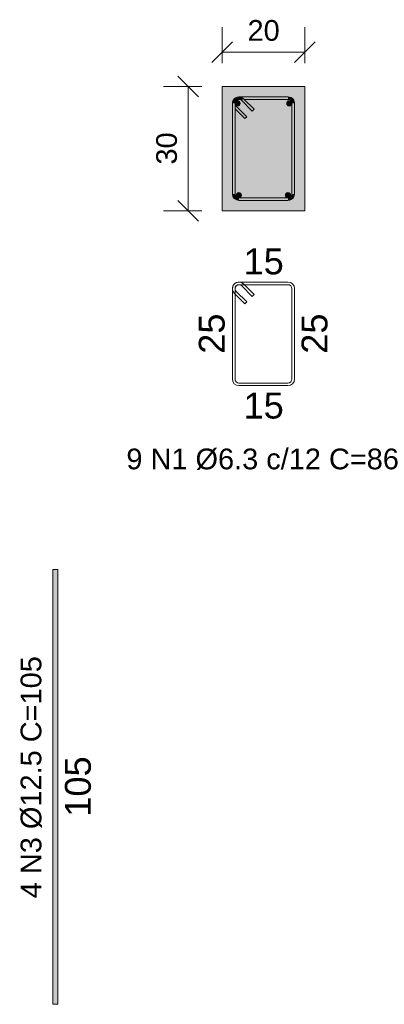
# Model space of a CAD drawing. Header units: centimetres. Extents: x -286 to 6967, y -466 to 803.
# Tile 13 of 73: x 3238 to 3326, y -28 to 210. Entities that reach past the tile are written whole.
import ezdxf

# ---------------------------------------------------------------- set-up
doc = ezdxf.new("R2010")
doc.units = ezdxf.units.CM
for name, color, linetype, lineweight in [('A-ANNO-DIMS', 7, 'Continuous', 9), ('A-ANNO-DIMS-25', 7, 'Continuous', 9), ('S-COLS', 7, 'Continuous', 18), ('S-RBAR', 7, 'Continuous', 18), ('S-RBAR-IDEN', 7, 'Continuous', 9), ('S-RBAR-SYMB', 7, 'Continuous', 9)]:
    doc.layers.add(name, color=color, linetype=linetype, lineweight=lineweight)
doc.styles.add('Arial_3', font='arial.ttf', dxfattribs={"height": 6.25})
doc.styles.add('Arial_4', font='arial.ttf', dxfattribs={"height": 5})
doc.dimstyles.new('0-Dss_Azul-2_0mm__Det__', dxfattribs={"dimscale": 30.48, "dimtxt": 5.101297, "dimasz": 0.164042, "dimexe": 0.19685, "dimexo": 0.131234, "dimgap": 0.04101, "dimtad": 1, "dimrnd": 0.01, "dimdsep": 46, "dimtxsty": 'Arial_4', "dimblk1": 'OBLIQUE', "dimblk2": 'OBLIQUE', "dimsah": 1, "dimcen": 0.09, "dimazin": 0, "dimtfac": 1, "dimtdec": 4, "dimtix": 1, "dimtmove": 0, "dimatfit": 3, "dimfxl": 1, "dimtvp": 1, "dimtolj": 1, "dimtzin": 0, "dimarcsym": 2})

# ---------------------------------------------------------------- blocks, each defined once
blk = doc.blocks.new('DIMBLOCK21-P5_P6')
at = {"layer": 'A-ANNO-DIMS-25', "color": 5, "lineweight": 35, "true_color": 0x0000ff}
for p, q in [((3278.44, 194.07), (3275.94, 196.57)), ((3278.44, 194.07), (3280.94, 191.57)), ((3278.44, 164.07), (3275.94, 166.57)), ((3278.44, 164.07), (3280.94, 161.57))]:
    blk.add_line(p, q, dxfattribs=at)
at = {"layer": 'A-ANNO-DIMS-25', "color": 5, "true_color": 0x0000ff}
for p, q in [((3278.44, 194.07), (3272.44, 194.07)), ((3278.44, 164.07), (3278.44, 194.07)), ((3278.44, 194.07), (3281.72, 194.07)), ((3278.44, 164.07), (3272.44, 164.07)), ((3278.44, 164.07), (3281.72, 164.07))]:
    blk.add_line(p, q, dxfattribs=at)
at = {"layer": 'A-ANNO-DIMS-25', "color": 0, "insert": (3270.7, 175.23), "char_height": 5, "width": 9.2294, "attachment_point": 1, "rotation": 90, "line_spacing_factor": 0.941778, "style": 'Arial_4'}
blk.add_mtext('30', dxfattribs=at)
blk = doc.blocks.new('_Oblique')
at = {"color": 0, "linetype": 'ByBlock', "lineweight": -2}
blk.add_line((-0.5, -0.5), (0.5, 0.5), dxfattribs=at)
blk = doc.blocks.new('DIMBLOCK22-P5_P6')
at = {"layer": 'A-ANNO-DIMS-25', "color": 5, "true_color": 0x0000ff}
for p, q in [((3286.6, 202.37), (3286.6, 208.37)), ((3306.6, 202.37), (3306.6, 208.37)), ((3286.6, 202.37), (3306.6, 202.37)), ((3286.6, 202.37), (3286.6, 199.73)), ((3306.6, 202.37), (3306.6, 199.73))]:
    blk.add_line(p, q, dxfattribs=at)
at = {"layer": 'A-ANNO-DIMS-25', "color": 5, "lineweight": 35, "true_color": 0x0000ff}
for p, q in [((3286.6, 202.37), (3289.1, 204.87)), ((3306.6, 202.37), (3309.1, 204.87)), ((3286.6, 202.37), (3284.1, 199.87)), ((3306.6, 202.37), (3304.1, 199.87))]:
    blk.add_line(p, q, dxfattribs=at)
at = {"layer": 'A-ANNO-DIMS-25', "color": 0, "insert": (3292.76, 210.11), "char_height": 5, "width": 9.2294, "attachment_point": 1, "line_spacing_factor": 0.941778, "style": 'Arial_4'}
blk.add_mtext('20', dxfattribs=at)

msp = doc.modelspace()

# ---------------------------------------------------------------- hatches: boundary and pattern name
at = {"layer": 'S-COLS', "true_color": 0xf5f5f5}
h = msp.add_hatch(color=7, dxfattribs=at)
h.paths.add_polyline_path([(3286.605, 164.074), (3306.605, 164.074), (3306.605, 194.074), (3286.605, 194.074), (3286.605, 165.205)])
h.paths.add_polyline_path([(3302.53, 166.574), (3290.658, 166.577), (3290.272, 166.628), (3289.818, 166.842), (3289.566, 167.035), (3289.305, 167.387), (3289.158, 167.742), (3289.105, 168.149), (3289.105, 189.999), (3289.174, 190.444), (3289.367, 190.853), (3289.599, 191.139), (3289.978, 191.399), (3290.305, 191.525), (3290.68, 191.574), (3302.759, 191.548), (3302.975, 191.503), (3303.363, 191.327), (3303.529, 191.217), (3303.747, 190.999), (3303.919, 190.742), (3304.068, 190.318), (3304.094, 190.138), (3304.105, 190), (3304.078, 167.919), (3304.033, 167.704), (3303.906, 167.387), (3303.747, 167.15), (3303.529, 166.932), (3303.272, 166.76), (3302.987, 166.642), (3302.656, 166.584)])
h.paths.add_polyline_path([(3297.01, 167.204), (3302.668, 167.214), (3302.833, 167.257), (3303.083, 167.387), (3303.129, 167.419), (3303.26, 167.55), (3303.387, 167.766), (3303.448, 167.933), (3303.475, 168.149), (3303.464, 190.138), (3303.42, 190.307), (3303.362, 190.446), (3303.26, 190.599), (3303.009, 190.81), (3302.912, 190.857), (3302.656, 190.93), (3302.53, 190.944), (3291.962, 190.944), (3294.343, 188.563), (3293.898, 188.117), (3291.348, 190.667), (3291.067, 190.853), (3290.835, 190.924), (3290.658, 190.941), (3290.393, 190.895), (3290.129, 190.757), (3289.944, 190.58), (3289.85, 190.444), (3289.757, 190.171), (3289.748, 189.898), (3289.776, 189.733), (3289.891, 189.489), (3290.127, 189.216), (3292.561, 186.781), (3292.116, 186.336), (3289.735, 188.717), (3289.763, 167.933), (3289.767, 167.905), (3289.874, 167.66), (3290.011, 167.481), (3290.305, 167.29), (3290.435, 167.236), (3290.68, 167.204), (3291.364, 167.204)])
at = {"layer": 'S-RBAR', "true_color": 0x00ff00}
for points in [[(3289.105, 189.999), (3289.735, 189.999), (3289.793, 190.307), (3289.864, 190.475), (3290.075, 190.716), (3290.305, 190.858), (3290.482, 190.918), (3290.746, 190.935), (3291.011, 190.876), (3291.152, 190.818), (3291.364, 190.683), (3291.793, 191.113), (3291.364, 191.406), (3291.011, 191.531), (3290.658, 191.571), (3290.217, 191.498), (3289.864, 191.342), (3289.511, 191.042), (3289.287, 190.716), (3289.145, 190.307)], [(3291.962, 190.944), (3302.53, 190.944), (3302.53, 191.574), (3290.68, 191.574), (3291.152, 191.494), (3291.467, 191.363), (3291.793, 191.113)], [(3293.898, 188.117), (3294.343, 188.563), (3291.793, 191.113), (3291.364, 190.651), (3292.8, 189.216)], [(3302.553, 190.944), (3302.568, 191.574), (3302.53, 191.574)], [(3302.759, 190.916), (3302.568, 191.574), (3302.553, 190.944), (3302.656, 190.93)], [(3302.759, 190.916), (3302.912, 191.527), (3302.568, 191.574), (3302.656, 191.27)], [(3302.975, 190.833), (3302.912, 191.527), (3302.759, 190.916), (3302.923, 190.853)], [(3302.975, 190.833), (3303.245, 191.399), (3302.912, 191.527), (3302.973, 190.853)], [(3303.129, 190.73), (3303.272, 191.388), (3302.975, 190.833), (3303.009, 190.81)], [(3303.129, 190.73), (3303.529, 191.217), (3303.272, 191.388), (3303.156, 190.853)], [(3303.26, 190.599), (3303.529, 191.217), (3303.129, 190.73)], [(3303.26, 190.599), (3303.747, 190.999), (3303.529, 191.217), (3303.362, 190.833)], [(3303.363, 190.445), (3303.747, 190.999), (3303.26, 190.599), (3303.362, 190.446)], [(3303.363, 190.445), (3303.919, 190.742), (3303.747, 190.999), (3303.434, 190.547)], [(3303.434, 190.274), (3303.919, 190.742), (3303.363, 190.445), (3303.42, 190.307)], [(3303.434, 190.274), (3304.037, 190.457), (3303.919, 190.742), (3303.469, 190.307)], [(3303.464, 190.138), (3304.037, 190.457), (3303.434, 190.274)], [(3303.464, 190.138), (3304.088, 190.231), (3304.037, 190.457), (3303.539, 190.179)], [(3303.475, 190), (3304.068, 190.228), (3303.464, 190.138), (3303.472, 190.034)], [(3304.105, 190), (3304.068, 190.223), (3303.475, 190), (3304.068, 190)], [(3289.247, 168.149), (3289.735, 168.149), (3289.735, 189.999), (3289.105, 189.999), (3289.105, 168.149)], [(3289.735, 189.054), (3290.011, 189.331), (3289.834, 189.592), (3289.766, 189.761), (3289.735, 189.898), (3289.735, 189.212)], [(3292.116, 186.336), (3292.561, 186.781), (3290.011, 189.331), (3289.735, 189.054), (3289.735, 188.717), (3291.419, 187.033)], [(3304.068, 168.149), (3304.105, 168.149), (3304.105, 190), (3303.475, 190), (3303.475, 168.149)], [(3290.68, 166.574), (3290.658, 167.207), (3290.435, 167.236), (3290.133, 167.387), (3289.952, 167.558), (3289.834, 167.742), (3289.763, 167.933), (3289.735, 168.149), (3289.105, 168.149), (3289.158, 167.742), (3289.316, 167.362), (3289.599, 167.01), (3289.952, 166.76), (3290.272, 166.628), (3290.658, 166.577)], [(3302.53, 166.574), (3302.53, 167.204), (3290.68, 167.204), (3290.68, 166.574), (3297.01, 166.574)], [(3302.761, 166.591), (3302.656, 167.214), (3302.53, 167.204), (3302.666, 166.842)], [(3302.53, 166.574), (3302.761, 166.591), (3302.53, 167.204)], [(3302.987, 166.642), (3302.804, 167.245), (3302.668, 167.214), (3302.876, 166.842)], [(3302.761, 166.591), (3302.987, 166.642), (3302.668, 167.214), (3302.724, 166.842)], [(3303.272, 166.76), (3302.975, 167.316), (3302.804, 167.245), (3303.193, 166.842)], [(3302.987, 166.642), (3303.272, 166.76), (3302.804, 167.245), (3302.926, 166.842)], [(3303.529, 166.932), (3303.129, 167.419), (3302.975, 167.316), (3303.362, 167.047)], [(3303.272, 166.76), (3303.529, 166.932), (3302.975, 167.316), (3303.228, 166.842)], [(3303.747, 167.15), (3303.26, 167.55), (3303.129, 167.419), (3303.362, 167.317)], [(3303.529, 166.932), (3303.747, 167.15), (3303.155, 167.387), (3303.362, 167.135)], [(3303.919, 167.406), (3303.362, 167.702), (3303.26, 167.55), (3303.715, 167.451)], [(3303.747, 167.15), (3303.919, 167.406), (3303.26, 167.55), (3303.458, 167.387)], [(3303.363, 167.704), (3304.057, 167.766), (3303.446, 167.919)], [(3303.919, 167.406), (3304.057, 167.766), (3303.363, 167.704), (3303.715, 167.515)], [(3303.446, 167.919), (3304.068, 168.111), (3303.474, 168.126), (3303.448, 167.933)], [(3304.057, 167.766), (3304.104, 168.11), (3303.446, 167.919), (3303.715, 167.852)], [(3304.104, 168.11), (3304.105, 168.149), (3303.474, 168.126), (3304.068, 168.111)]]:
    msp.add_hatch(color=3, dxfattribs=at).paths.add_polyline_path(points)
at = {"layer": 'S-RBAR', "true_color": 0x400040}
h = msp.add_hatch(color=208, dxfattribs=at)
edge = h.paths.add_edge_path()
edge.add_arc((3290.36, 189.999), 0.625, 0, 360)
for points in [[(3290.047, 189.458), (3290.672, 189.458), (3290.985, 189.999), (3290.658, 190.54), (3290.047, 190.54), (3289.735, 189.999), (3289.952, 189.622)], [(3302.537, 189.458), (3303.162, 189.458), (3303.475, 189.999), (3303.162, 190.54), (3302.537, 190.54), (3302.225, 189.999)], [(3290.658, 167.288), (3290.992, 167.288), (3291.305, 167.829), (3290.992, 168.37), (3290.367, 168.37), (3290.055, 167.829), (3290.367, 167.288)], [(3302.656, 167.288), (3302.842, 167.288), (3303.155, 167.829), (3302.842, 168.37), (3302.217, 168.37), (3301.905, 167.829), (3302.217, 167.288)]]:
    msp.add_hatch(color=208, dxfattribs=at).paths.add_polyline_path(points)
h = msp.add_hatch(color=208, dxfattribs=at)
edge = h.paths.add_edge_path()
edge.add_arc((3302.85, 189.999), 0.625, 0, 360)
h = msp.add_hatch(color=208, dxfattribs=at)
edge = h.paths.add_edge_path()
edge.add_arc((3290.68, 167.829), 0.625, 0, 360)
h = msp.add_hatch(color=208, dxfattribs=at)
edge = h.paths.add_edge_path()
edge.add_arc((3302.53, 167.829), 0.625, 0, 360)
at = {"layer": 'S-RBAR-SYMB', "lineweight": 5, "true_color": 0x7f7f7f}
msp.add_hatch(color=8, dxfattribs=at).paths.add_polyline_path([(3246.964, -27.5), (3245.714, -27.5), (3245.714, 77.5), (3246.964, 77.5)])

# ---------------------------------------------------------------- linework, layer by layer
at = {"layer": 'S-COLS', "color": 254, "true_color": 0xcccccc}
for p, q in [((3286.605, 194.074), (3306.605, 194.074)), ((3286.605, 164.074), (3286.605, 194.074)), ((3306.605, 194.074), (3306.605, 164.074)), ((3306.605, 164.074), (3286.605, 164.074))]:
    msp.add_line(p, q, dxfattribs=at)
at = {"layer": 'S-RBAR', "color": 208, "true_color": 0x400040}
for p, q in [((3290.047, 190.54), (3289.735, 189.999)), ((3290.658, 190.54), (3290.047, 190.54)), ((3290.985, 189.999), (3290.658, 190.54)), ((3302.537, 190.54), (3302.225, 189.999)), ((3303.162, 190.54), (3302.537, 190.54)), ((3303.475, 189.999), (3303.162, 190.54)), ((3289.735, 189.999), (3289.952, 189.622)), ((3289.952, 189.622), (3290.047, 189.458)), ((3290.047, 189.458), (3290.672, 189.458)), ((3290.672, 189.458), (3290.985, 189.999)), ((3302.225, 189.999), (3302.537, 189.458)), ((3302.537, 189.458), (3303.162, 189.458)), ((3303.162, 189.458), (3303.475, 189.999)), ((3290.367, 168.37), (3290.055, 167.829)), ((3290.055, 167.829), (3290.367, 167.288)), ((3290.992, 168.37), (3290.367, 168.37)), ((3290.367, 167.288), (3290.658, 167.288)), ((3290.658, 167.288), (3290.992, 167.288)), ((3291.305, 167.829), (3290.992, 168.37)), ((3290.992, 167.288), (3291.305, 167.829)), ((3302.217, 168.37), (3301.905, 167.829)), ((3301.905, 167.829), (3302.217, 167.288)), ((3302.842, 168.37), (3302.217, 168.37)), ((3302.217, 167.288), (3302.656, 167.288)), ((3302.656, 167.288), (3302.842, 167.288)), ((3303.155, 167.829), (3302.842, 168.37)), ((3302.842, 167.288), (3303.155, 167.829))]:
    msp.add_line(p, q, dxfattribs=at)
at = {"layer": 'S-RBAR', "color": 3, "true_color": 0x00ff00}
for p, q in [((3302.53, 191.574), (3290.68, 191.574)), ((3293.898, 188.117), (3291.348, 190.667)), ((3294.343, 188.563), (3291.793, 191.113)), ((3302.53, 190.944), (3291.962, 190.944)), ((3302.568, 191.574), (3302.53, 191.574)), ((3302.553, 190.944), (3302.53, 190.944)), ((3302.759, 190.916), (3302.553, 190.944)), ((3302.912, 191.527), (3302.568, 191.574)), ((3302.975, 190.833), (3302.759, 190.916)), ((3303.272, 191.388), (3302.912, 191.527)), ((3303.129, 190.73), (3302.975, 190.833)), ((3303.26, 190.599), (3303.129, 190.73)), ((3303.363, 190.445), (3303.26, 190.599)), ((3303.529, 191.217), (3303.272, 191.388)), ((3303.434, 190.274), (3303.363, 190.445)), ((3303.464, 190.138), (3303.434, 190.274)), ((3303.747, 190.999), (3303.529, 191.217)), ((3303.919, 190.742), (3303.747, 190.999)), ((3304.037, 190.457), (3303.919, 190.742)), ((3304.088, 190.231), (3304.037, 190.457)), ((3304.105, 190), (3304.088, 190.231)), ((3289.105, 189.999), (3289.105, 168.149)), ((3289.735, 189.999), (3289.735, 168.149)), ((3289.735, 188.717), (3292.116, 186.336)), ((3290.011, 189.331), (3292.561, 186.781)), ((3294.343, 188.563), (3293.898, 188.117)), ((3303.475, 190), (3303.464, 190.138)), ((3303.475, 168.149), (3303.475, 190)), ((3304.105, 168.149), (3304.105, 190)), ((3292.116, 186.336), (3292.561, 186.781)), ((3290.68, 167.204), (3302.53, 167.204)), ((3290.68, 166.574), (3302.53, 166.574)), ((3302.53, 167.204), (3302.668, 167.214)), ((3302.53, 166.574), (3302.761, 166.591)), ((3302.668, 167.214), (3302.804, 167.245)), ((3302.761, 166.591), (3302.987, 166.642)), ((3302.804, 167.245), (3302.975, 167.316)), ((3302.975, 167.316), (3303.129, 167.419)), ((3302.987, 166.642), (3303.272, 166.76)), ((3303.129, 167.419), (3303.26, 167.55)), ((3303.26, 167.55), (3303.363, 167.704)), ((3303.272, 166.76), (3303.529, 166.932)), ((3303.363, 167.704), (3303.446, 167.919)), ((3303.446, 167.919), (3303.474, 168.126)), ((3303.474, 168.126), (3303.475, 168.149)), ((3303.529, 166.932), (3303.747, 167.15)), ((3303.747, 167.15), (3303.919, 167.406)), ((3303.919, 167.406), (3304.057, 167.766)), ((3304.057, 167.766), (3304.104, 168.11)), ((3304.104, 168.11), (3304.105, 168.149))]:
    msp.add_line(p, q, dxfattribs=at)
at = {"layer": 'S-RBAR', "color": 208, "true_color": 0x400040}
for centre in [(3290.36, 189.999), (3302.85, 189.999), (3290.68, 167.829), (3302.53, 167.829)]:
    msp.add_circle(centre, 0.625, dxfattribs=at)
at = {"layer": 'S-RBAR', "color": 3, "true_color": 0x00ff00}
for centre, radius, start, end in [((3290.68, 189.999), 1.575, 165, 180), ((3290.68, 189.999), 1.575, 45, 164.99986), ((3290.68, 189.999), 0.945, 45, 180), ((3290.68, 189.999), 0.945, 180, 225), ((3290.68, 168.149), 1.575, 180, 270), ((3290.68, 168.149), 0.945, 180, 270)]:
    msp.add_arc(centre, radius, start, end, dxfattribs=at)
at = {"layer": 'S-RBAR-SYMB'}
for p, q in [((3289.105, 145.279), (3289.105, 123.429)), ((3289.735, 145.279), (3289.735, 123.429)), ((3302.53, 146.854), (3290.68, 146.854)), ((3302.53, 146.224), (3290.68, 146.224)), ((3293.898, 143.397), (3291.348, 145.947)), ((3294.343, 143.843), (3291.793, 146.393)), ((3303.475, 123.429), (3303.475, 145.279)), ((3304.105, 123.429), (3304.105, 145.279)), ((3289.566, 144.165), (3292.116, 141.615)), ((3290.011, 144.611), (3292.561, 142.061)), ((3294.343, 143.843), (3293.898, 143.397)), ((3292.116, 141.615), (3292.561, 142.061)), ((3290.68, 122.484), (3302.53, 122.484)), ((3290.68, 121.854), (3302.53, 121.854)), ((3246.964, 77.5), (3245.714, 77.5)), ((3245.714, -27.5), (3245.714, 77.5)), ((3246.964, -27.5), (3246.964, 77.5)), ((3246.964, -27.5), (3245.714, -27.5))]:
    msp.add_line(p, q, dxfattribs=at)
for centre, radius, start, end in [((3290.68, 145.279), 1.575, 45, 180), ((3290.68, 145.279), 1.575, 90, 225), ((3290.68, 145.279), 0.945, 45, 180), ((3290.68, 145.279), 0.945, 90, 225), ((3302.53, 145.279), 1.575, 360, 90), ((3302.53, 145.279), 0.945, 0, 90), ((3290.68, 123.429), 1.575, 180, 270), ((3290.68, 123.429), 0.945, 180, 270), ((3302.53, 123.429), 0.945, 270, 0), ((3302.53, 123.429), 1.575, 270, 0)]:
    msp.add_arc(centre, radius, start, end, dxfattribs=at)

# ---------------------------------------------------------------- texts
at = {"layer": 'S-RBAR-IDEN', "insert": (3263.505, 106.657), "char_height": 5, "width": 81.37128, "attachment_point": 1, "style": 'Arial_4'}
msp.add_mtext('9 N1 Ø6.3 c/12 C=86', dxfattribs=at)
at = {"layer": 'S-RBAR-IDEN', "insert": (3237.967, -1.892), "char_height": 5, "width": 72.15187, "attachment_point": 1, "rotation": 90, "style": 'Arial_4'}
msp.add_mtext('4 N3 Ø12.5 C=105', dxfattribs=at)
at = {"layer": 'S-RBAR-SYMB', "color": 1, "true_color": 0xff0000, "char_height": 6.25, "width": 11.53678, "attachment_point": 1, "line_spacing_factor": 0.941778, "style": 'Arial_3'}
for insert in [(3291.798, 154.968), (3291.798, 120.158)]:
    msp.add_mtext('15', dxfattribs=dict(at, insert=insert))
at = {"layer": 'S-RBAR-SYMB', "color": 1, "true_color": 0xff0000, "char_height": 6.25, "attachment_point": 1, "rotation": 90, "line_spacing_factor": 0.941778, "style": 'Arial_3'}
for s, insert, width in [('25', (3280.991, 129.547), 11.53678), ('25', (3305.801, 129.547), 11.53678), ('105', (3248.661, 17.79), 17.30517)]:
    msp.add_mtext(s, dxfattribs=dict(at, insert=insert, width=width))

# ---------------------------------------------------------------- dimensions: what is measured, and where the dimension line sits
at = {"layer": 'A-ANNO-DIMS', "color": 5, "true_color": 0x0000ff}
dim = msp.add_linear_dim(base=(3306.605, 202.367), p1=(3286.605, 194.074), p2=(3306.605, 194.074), dimstyle='0-Dss_Azul-2_0mm__Det__', override={"dimpost": '<>', "dimfxl": 20}, dxfattribs=at)
dim.commit()
dim.dimension.update_dxf_attribs({"geometry": 'DIMBLOCK22-P5_P6', "text_midpoint": (3296.605, 206.17)})
dim = msp.add_linear_dim(base=(3278.438, 194.074), p1=(3286.605, 164.074), p2=(3286.605, 194.074), angle=90, dimstyle='0-Dss_Azul-2_0mm__Det__', override={"dimpost": '<>', "dimfxl": 30}, dxfattribs=at)
dim.commit()
dim.dimension.update_dxf_attribs({"geometry": 'DIMBLOCK21-P5_P6', "text_midpoint": (3274.633, 179.074)})

doc.saveas('drawing.dxf')
